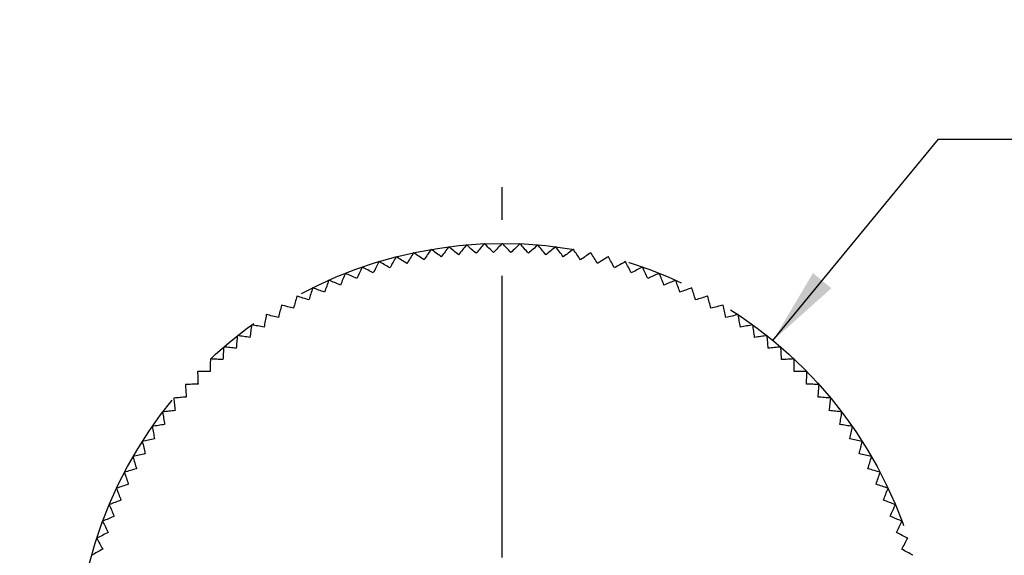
# Model space of a CAD drawing. Header units: millimetres. Extents: x 0 to 279, y 0 to 216.
# Tile 8 of 13: x 106 to 150, y 163 to 187. Entities that reach past the tile are written whole.
import ezdxf

# ---------------------------------------------------------------- set-up
doc = ezdxf.new("R2010")
doc.units = ezdxf.units.MM
doc.linetypes.add('CENTERX2', pattern=[20.32, 12.7, -2.54, 2.54, -2.54])
doc.layers.add('CENTER', color=40, linetype='CENTERX2')
doc.layers.add('DIMENSIONS', color=140, linetype='Continuous', lineweight=25)
doc.styles.add('SLDTEXTSTYLE0', font='TXT', dxfattribs={"width": 0.75})
doc.dimstyles.new('SLDDIMSTYLE0', dxfattribs={"dimtxt": 3.5, "dimasz": 3.5, "dimexe": 0, "dimexo": 0.0625, "dimgap": 0.875, "dimtad": 0, "dimtih": 1, "dimtoh": 1, "dimdec": 1, "dimrnd": 1e-09, "dimzin": 12, "dimdsep": 46, "dimtxsty": 'SLDTEXTSTYLE0', "dimsah": 1, "dimcen": 0, "dimadec": 0, "dimazin": 3, "dimtfac": 1, "dimtdec": 1, "dimtofl": 0, "dimtmove": 0, "dimatfit": 3, "dimfxl": 0, "dimfrac": 2, "dimtolj": 1, "dimtzin": 12, "dimarcsym": 0})

# ---------------------------------------------------------------- blocks, each defined once
blk = doc.blocks.new('_D')
at = {"layer": 'DIMENSIONS'}
for p, q in [((140.039, 172.969), (147.517, 182.063)), ((147.517, 182.063), (153.867, 182.063)), ((156.507, 182.063), (155.44, 182.063)), ((155.44, 182.063), (155.44, 176.507)), ((165.558, 182.063), (166.624, 182.063)), ((166.624, 182.063), (166.624, 176.507)), ((155.44, 176.507), (156.507, 176.507)), ((166.624, 176.507), (165.558, 176.507))]:
    blk.add_line(p, q, dxfattribs=at)
blk.add_solid([(140.039, 172.969), (142.678, 175.33), (141.846, 176.014)], dxfattribs=at)
at = {"layer": 'DIMENSIONS', "char_height": 3.5, "attachment_point": 1, "style": 'SLDTEXTSTYLE0'}
for s, insert in [('%%c', (153.867, 187.286)), ('38.5', (159.146, 187.286)), ('1.52', (156.507, 181.019))]:
    blk.add_mtext(s, dxfattribs=dict(at, insert=insert))
blk = doc.blocks.new('SW_CENTERMARKSYMBOL_0')
at = {"layer": 'CENTER', "color": 0}
for p, q in [((0, 5.08), (0, 21.79)), ((0, 0), (0, 2.54)), ((-5.08, 0), (-21.79, 0)), ((0, 0), (-2.54, 0)), ((0, 0), (0, -2.54)), ((0, 0), (2.54, 0)), ((5.08, 0), (21.79, 0)), ((0, -5.08), (0, -21.79))]:
    blk.add_line(p, q, dxfattribs=at)

msp = doc.modelspace()

# ---------------------------------------------------------------- linework, layer by layer
for p, q in [((124.606, 177.081), (124.6, 177.08)), ((125.404, 177.198), (125.398, 177.198)), ((126.206, 177.282), (126.2, 177.282)), ((127.011, 177.333), (127.004, 177.333)), ((127.817, 177.35), (127.811, 177.35)), ((128.623, 177.333), (128.617, 177.333)), ((129.427, 177.282), (129.421, 177.282)), ((130.229, 177.198), (130.223, 177.198)), ((131.027, 177.08), (131.021, 177.081)), ((122.247, 176.527), (122.253, 176.529)), ((123.029, 176.746), (123.023, 176.744)), ((123.814, 176.93), (123.808, 176.928)), ((131.819, 176.928), (131.813, 176.93)), ((132.604, 176.744), (132.598, 176.746)), ((133.374, 176.529), (133.38, 176.527)), ((119.987, 175.687), (119.981, 175.684)), ((120.73, 175.999), (120.724, 175.997)), ((134.903, 175.997), (134.897, 175.999)), ((135.646, 175.684), (135.64, 175.687)), ((119.257, 175.344), (119.251, 175.341)), ((136.376, 175.341), (136.37, 175.344)), ((118.543, 174.97), (118.537, 174.967)), ((137.09, 174.967), (137.085, 174.97)), ((117.844, 174.567), (117.839, 174.564)), ((137.788, 174.564), (137.783, 174.567)), ((117.163, 174.135), (117.158, 174.132)), ((138.469, 174.132), (138.464, 174.135)), ((115.859, 173.188), (115.854, 173.184)), ((139.773, 173.184), (139.768, 173.188)), ((114.638, 172.135), (114.634, 172.13)), ((140.993, 172.13), (140.989, 172.135)), ((111.144, 167.727), (111.141, 167.722)), ((144.486, 167.722), (144.483, 167.727)), ((110.756, 167.021), (110.753, 167.015)), ((144.874, 167.015), (144.871, 167.021)), ((109.507, 164.051), (109.505, 164.045)), ((146.122, 164.045), (146.12, 164.051)), ((109.274, 163.279), (109.272, 163.273)), ((146.355, 163.273), (146.354, 163.279))]:
    msp.add_line(p, q)
at = {"flags": 128}
for points in [[(124.6, 177.08), (124.561, 177.022), (124.521, 176.963), (124.482, 176.905), (124.442, 176.847), (124.402, 176.788), (124.362, 176.729), (124.322, 176.671), (124.282, 176.612)], [(125.06, 176.743), (125.003, 176.786), (124.946, 176.828), (124.889, 176.87), (124.832, 176.913), (124.776, 176.955), (124.719, 176.997), (124.663, 177.039), (124.606, 177.081)], [(125.398, 177.198), (125.356, 177.141), (125.314, 177.085), (125.272, 177.028), (125.23, 176.971), (125.188, 176.915), (125.145, 176.858), (125.103, 176.801), (125.06, 176.743)], [(125.844, 176.842), (125.788, 176.887), (125.733, 176.932), (125.678, 176.976), (125.623, 177.021), (125.568, 177.065), (125.513, 177.11), (125.459, 177.154), (125.404, 177.198)], [(126.2, 177.282), (126.155, 177.227), (126.111, 177.173), (126.067, 177.118), (126.022, 177.063), (125.978, 177.008), (125.933, 176.953), (125.888, 176.898), (125.844, 176.842)], [(126.63, 176.908), (126.577, 176.955), (126.523, 177.002), (126.47, 177.049), (126.417, 177.096), (126.364, 177.143), (126.311, 177.19), (126.259, 177.236), (126.206, 177.282)], [(127.004, 177.333), (126.958, 177.28), (126.911, 177.227), (126.865, 177.174), (126.818, 177.121), (126.771, 177.068), (126.724, 177.015), (126.677, 176.962), (126.63, 176.908)], [(127.419, 176.941), (127.367, 176.991), (127.316, 177.04), (127.265, 177.089), (127.214, 177.138), (127.163, 177.187), (127.112, 177.236), (127.061, 177.284), (127.011, 177.333)], [(127.811, 177.35), (127.762, 177.3), (127.713, 177.249), (127.665, 177.198), (127.616, 177.147), (127.567, 177.096), (127.517, 177.044), (127.468, 176.993), (127.419, 176.941)], [(128.208, 176.941), (128.159, 176.993), (128.11, 177.044), (128.061, 177.095), (128.012, 177.146), (127.963, 177.197), (127.914, 177.248), (127.865, 177.299), (127.817, 177.35)], [(128.617, 177.333), (128.566, 177.284), (128.515, 177.236), (128.464, 177.187), (128.413, 177.138), (128.362, 177.089), (128.311, 177.04), (128.26, 176.991), (128.208, 176.941)], [(128.997, 176.908), (128.95, 176.962), (128.903, 177.015), (128.856, 177.068), (128.809, 177.121), (128.762, 177.174), (128.716, 177.227), (128.669, 177.28), (128.623, 177.333)], [(129.421, 177.282), (129.369, 177.236), (129.316, 177.19), (129.263, 177.143), (129.21, 177.096), (129.157, 177.049), (129.104, 177.002), (129.05, 176.955), (128.997, 176.908)], [(129.783, 176.842), (129.739, 176.898), (129.694, 176.953), (129.649, 177.008), (129.605, 177.063), (129.56, 177.118), (129.516, 177.173), (129.472, 177.227), (129.427, 177.282)], [(130.223, 177.198), (130.169, 177.154), (130.114, 177.11), (130.059, 177.065), (130.004, 177.021), (129.949, 176.976), (129.894, 176.932), (129.839, 176.887), (129.783, 176.842)], [(130.567, 176.743), (130.524, 176.801), (130.482, 176.858), (130.439, 176.915), (130.397, 176.971), (130.355, 177.028), (130.313, 177.085), (130.271, 177.141), (130.229, 177.198)], [(131.021, 177.081), (130.964, 177.039), (130.908, 176.997), (130.851, 176.955), (130.795, 176.913), (130.738, 176.87), (130.681, 176.828), (130.624, 176.786), (130.567, 176.743)], [(131.345, 176.612), (131.305, 176.671), (131.265, 176.729), (131.225, 176.788), (131.185, 176.847), (131.146, 176.905), (131.106, 176.963), (131.066, 177.022), (131.027, 177.08)], [(122.247, 176.527), (122.215, 176.465), (122.183, 176.402), (122.151, 176.339), (122.119, 176.276), (122.087, 176.213), (122.054, 176.15), (122.022, 176.087), (121.99, 176.023)], [(122.746, 176.251), (122.683, 176.286), (122.622, 176.321), (122.56, 176.356), (122.498, 176.391), (122.437, 176.425), (122.375, 176.46), (122.314, 176.495), (122.253, 176.529)], [(123.023, 176.744), (122.989, 176.683), (122.954, 176.622), (122.92, 176.56), (122.885, 176.499), (122.85, 176.437), (122.815, 176.375), (122.78, 176.313), (122.746, 176.251)], [(123.51, 176.448), (123.45, 176.485), (123.389, 176.523), (123.329, 176.56), (123.269, 176.597), (123.209, 176.634), (123.149, 176.672), (123.089, 176.709), (123.029, 176.746)], [(123.808, 176.928), (123.771, 176.869), (123.734, 176.809), (123.697, 176.749), (123.66, 176.689), (123.622, 176.629), (123.585, 176.569), (123.548, 176.508), (123.51, 176.448)], [(124.282, 176.612), (124.223, 176.652), (124.165, 176.692), (124.106, 176.732), (124.047, 176.771), (123.989, 176.811), (123.931, 176.851), (123.872, 176.89), (123.814, 176.93)], [(131.813, 176.93), (131.755, 176.89), (131.697, 176.851), (131.638, 176.811), (131.58, 176.771), (131.521, 176.732), (131.463, 176.692), (131.404, 176.652), (131.345, 176.612)], [(132.117, 176.448), (132.079, 176.508), (132.042, 176.569), (132.005, 176.629), (131.967, 176.689), (131.93, 176.749), (131.893, 176.809), (131.856, 176.869), (131.819, 176.928)], [(132.598, 176.746), (132.538, 176.709), (132.478, 176.672), (132.418, 176.634), (132.358, 176.597), (132.298, 176.56), (132.238, 176.523), (132.178, 176.485), (132.117, 176.448)], [(132.882, 176.251), (132.847, 176.313), (132.812, 176.375), (132.777, 176.437), (132.742, 176.499), (132.707, 176.56), (132.673, 176.622), (132.638, 176.683), (132.604, 176.744)], [(133.374, 176.529), (133.313, 176.495), (133.252, 176.46), (133.191, 176.425), (133.129, 176.391), (133.067, 176.356), (133.006, 176.321), (132.944, 176.286), (132.882, 176.251)], [(133.637, 176.023), (133.605, 176.087), (133.573, 176.15), (133.54, 176.213), (133.508, 176.276), (133.476, 176.339), (133.444, 176.402), (133.412, 176.465), (133.38, 176.527)], [(121.48, 176.278), (121.451, 176.214), (121.421, 176.15), (121.392, 176.086), (121.363, 176.022), (121.333, 175.957), (121.304, 175.893), (121.274, 175.828), (121.244, 175.764)], [(121.48, 176.278), (121.481, 176.278), (121.481, 176.278), (121.482, 176.279), (121.483, 176.279), (121.484, 176.279), (121.484, 176.279), (121.485, 176.28), (121.486, 176.28)], [(121.99, 176.023), (121.926, 176.055), (121.863, 176.088), (121.8, 176.12), (121.737, 176.152), (121.674, 176.184), (121.611, 176.216), (121.548, 176.248), (121.486, 176.28)], [(134.141, 176.28), (134.079, 176.248), (134.016, 176.216), (133.953, 176.184), (133.89, 176.152), (133.827, 176.12), (133.764, 176.088), (133.701, 176.055), (133.637, 176.023)], [(134.141, 176.28), (134.142, 176.28), (134.143, 176.279), (134.143, 176.279), (134.144, 176.279), (134.145, 176.279), (134.146, 176.278), (134.146, 176.278), (134.147, 176.278)], [(134.383, 175.764), (134.353, 175.828), (134.323, 175.893), (134.294, 175.957), (134.264, 176.022), (134.235, 176.086), (134.206, 176.15), (134.176, 176.214), (134.147, 176.278)], [(119.981, 175.684), (119.957, 175.618), (119.933, 175.552), (119.909, 175.486), (119.886, 175.419), (119.862, 175.353), (119.838, 175.286), (119.813, 175.219), (119.789, 175.152)], [(120.51, 175.473), (120.445, 175.5), (120.379, 175.527), (120.313, 175.554), (120.248, 175.58), (120.182, 175.607), (120.117, 175.634), (120.052, 175.66), (119.987, 175.687)], [(120.724, 175.997), (120.698, 175.932), (120.671, 175.867), (120.644, 175.801), (120.618, 175.736), (120.591, 175.67), (120.564, 175.605), (120.537, 175.539), (120.51, 175.473)], [(121.244, 175.764), (121.18, 175.793), (121.115, 175.823), (121.051, 175.852), (120.986, 175.882), (120.922, 175.911), (120.858, 175.941), (120.794, 175.97), (120.73, 175.999)], [(134.897, 175.999), (134.833, 175.97), (134.769, 175.941), (134.705, 175.911), (134.641, 175.882), (134.577, 175.852), (134.512, 175.823), (134.447, 175.793), (134.383, 175.764)], [(135.117, 175.473), (135.09, 175.539), (135.063, 175.605), (135.036, 175.67), (135.009, 175.736), (134.983, 175.801), (134.956, 175.867), (134.929, 175.932), (134.903, 175.997)], [(135.64, 175.687), (135.575, 175.66), (135.51, 175.634), (135.445, 175.607), (135.38, 175.58), (135.314, 175.554), (135.248, 175.527), (135.183, 175.5), (135.117, 175.473)], [(135.838, 175.152), (135.814, 175.219), (135.79, 175.286), (135.765, 175.353), (135.742, 175.419), (135.718, 175.486), (135.694, 175.552), (135.67, 175.618), (135.646, 175.684)], [(119.251, 175.341), (119.23, 175.274), (119.209, 175.207), (119.188, 175.139), (119.167, 175.072), (119.146, 175.004), (119.125, 174.937), (119.104, 174.869), (119.082, 174.801)], [(119.789, 175.152), (119.722, 175.176), (119.656, 175.2), (119.589, 175.224), (119.522, 175.248), (119.456, 175.272), (119.389, 175.296), (119.323, 175.32), (119.257, 175.344)], [(136.37, 175.344), (136.304, 175.32), (136.238, 175.296), (136.171, 175.272), (136.105, 175.248), (136.038, 175.224), (135.972, 175.2), (135.905, 175.176), (135.838, 175.152)], [(136.545, 174.801), (136.523, 174.869), (136.502, 174.937), (136.481, 175.004), (136.46, 175.072), (136.439, 175.139), (136.418, 175.207), (136.397, 175.274), (136.376, 175.341)], [(118.537, 174.967), (118.519, 174.899), (118.501, 174.831), (118.482, 174.763), (118.464, 174.695), (118.446, 174.627), (118.427, 174.558), (118.409, 174.489), (118.391, 174.421)], [(119.082, 174.801), (119.014, 174.822), (118.947, 174.844), (118.879, 174.865), (118.811, 174.886), (118.744, 174.907), (118.677, 174.928), (118.61, 174.949), (118.543, 174.97)], [(137.085, 174.97), (137.018, 174.949), (136.95, 174.928), (136.883, 174.907), (136.816, 174.886), (136.748, 174.865), (136.681, 174.844), (136.613, 174.822), (136.545, 174.801)], [(137.236, 174.421), (137.218, 174.489), (137.2, 174.558), (137.181, 174.627), (137.163, 174.695), (137.145, 174.763), (137.126, 174.831), (137.108, 174.899), (137.09, 174.967)], [(117.839, 174.564), (117.824, 174.495), (117.808, 174.427), (117.793, 174.358), (117.777, 174.289), (117.762, 174.22), (117.746, 174.151), (117.731, 174.081), (117.715, 174.012)], [(118.391, 174.421), (118.322, 174.439), (118.253, 174.458), (118.185, 174.476), (118.116, 174.494), (118.048, 174.512), (117.98, 174.531), (117.912, 174.549), (117.844, 174.567)], [(137.783, 174.567), (137.715, 174.549), (137.647, 174.531), (137.579, 174.512), (137.511, 174.494), (137.442, 174.476), (137.374, 174.458), (137.305, 174.439), (137.236, 174.421)], [(137.912, 174.012), (137.896, 174.081), (137.881, 174.151), (137.865, 174.22), (137.85, 174.289), (137.834, 174.358), (137.819, 174.427), (137.804, 174.495), (137.788, 174.564)], [(117.158, 174.132), (117.146, 174.063), (117.133, 173.993), (117.121, 173.924), (117.108, 173.854), (117.096, 173.785), (117.083, 173.715), (117.071, 173.645), (117.058, 173.575)], [(117.715, 174.012), (117.646, 174.027), (117.577, 174.043), (117.507, 174.058), (117.438, 174.074), (117.369, 174.089), (117.301, 174.105), (117.232, 174.12), (117.163, 174.135)], [(138.464, 174.135), (138.395, 174.12), (138.327, 174.105), (138.258, 174.089), (138.189, 174.074), (138.12, 174.058), (138.05, 174.043), (137.981, 174.027), (137.912, 174.012)], [(138.569, 173.575), (138.557, 173.645), (138.544, 173.715), (138.531, 173.785), (138.519, 173.854), (138.506, 173.924), (138.494, 173.993), (138.481, 174.063), (138.469, 174.132)], [(116.496, 173.671), (116.487, 173.602), (116.477, 173.532), (116.467, 173.462), (116.458, 173.392), (116.448, 173.322), (116.439, 173.252), (116.429, 173.182), (116.419, 173.111)], [(116.496, 173.671), (116.497, 173.672), (116.497, 173.672), (116.498, 173.673), (116.499, 173.673), (116.499, 173.674), (116.5, 173.674), (116.501, 173.675), (116.501, 173.675)], [(117.058, 173.575), (116.988, 173.588), (116.918, 173.6), (116.848, 173.613), (116.778, 173.625), (116.709, 173.638), (116.64, 173.65), (116.57, 173.663), (116.501, 173.675)], [(139.126, 173.675), (139.057, 173.663), (138.988, 173.65), (138.918, 173.638), (138.849, 173.625), (138.779, 173.613), (138.709, 173.6), (138.639, 173.588), (138.569, 173.575)], [(139.126, 173.675), (139.126, 173.675), (139.127, 173.674), (139.128, 173.674), (139.128, 173.673), (139.129, 173.673), (139.13, 173.672), (139.13, 173.672), (139.131, 173.671)], [(139.208, 173.111), (139.198, 173.182), (139.188, 173.252), (139.179, 173.322), (139.169, 173.392), (139.16, 173.462), (139.15, 173.532), (139.14, 173.602), (139.131, 173.671)], [(115.854, 173.184), (115.847, 173.114), (115.841, 173.044), (115.834, 172.974), (115.827, 172.903), (115.821, 172.833), (115.814, 172.762), (115.807, 172.692), (115.801, 172.621)], [(116.419, 173.111), (116.349, 173.121), (116.278, 173.13), (116.208, 173.14), (116.138, 173.15), (116.068, 173.159), (115.998, 173.169), (115.928, 173.178), (115.859, 173.188)], [(139.768, 173.188), (139.699, 173.178), (139.629, 173.169), (139.559, 173.159), (139.489, 173.15), (139.419, 173.14), (139.349, 173.13), (139.278, 173.121), (139.208, 173.111)], [(139.826, 172.621), (139.82, 172.692), (139.813, 172.762), (139.806, 172.833), (139.8, 172.903), (139.793, 172.974), (139.786, 173.044), (139.78, 173.114), (139.773, 173.184)], [(115.233, 172.67), (115.229, 172.6), (115.225, 172.529), (115.222, 172.459), (115.218, 172.388), (115.214, 172.318), (115.211, 172.247), (115.207, 172.176), (115.203, 172.105)], [(115.233, 172.67), (115.233, 172.67), (115.234, 172.671), (115.235, 172.671), (115.235, 172.672), (115.236, 172.672), (115.236, 172.673), (115.237, 172.673), (115.238, 172.674)], [(115.801, 172.621), (115.73, 172.627), (115.659, 172.634), (115.588, 172.641), (115.518, 172.647), (115.448, 172.654), (115.378, 172.661), (115.307, 172.667), (115.238, 172.674)], [(140.39, 172.674), (140.32, 172.667), (140.25, 172.661), (140.179, 172.654), (140.109, 172.647), (140.039, 172.641), (139.968, 172.634), (139.897, 172.627), (139.826, 172.621)], [(140.39, 172.674), (140.39, 172.673), (140.391, 172.673), (140.391, 172.672), (140.392, 172.672), (140.392, 172.671), (140.393, 172.671), (140.394, 172.67), (140.394, 172.67)], [(140.424, 172.105), (140.42, 172.176), (140.416, 172.247), (140.413, 172.318), (140.409, 172.388), (140.405, 172.459), (140.402, 172.529), (140.398, 172.6), (140.394, 172.67)], [(114.634, 172.13), (114.633, 172.06), (114.632, 171.99), (114.632, 171.919), (114.631, 171.849), (114.63, 171.778), (114.629, 171.707), (114.629, 171.636), (114.628, 171.565)], [(115.203, 172.105), (115.132, 172.109), (115.061, 172.112), (114.99, 172.116), (114.92, 172.12), (114.849, 172.123), (114.779, 172.127), (114.708, 172.131), (114.638, 172.135)], [(140.989, 172.135), (140.919, 172.131), (140.848, 172.127), (140.778, 172.123), (140.707, 172.12), (140.637, 172.116), (140.566, 172.112), (140.495, 172.109), (140.424, 172.105)], [(140.999, 171.565), (140.999, 171.636), (140.998, 171.707), (140.997, 171.778), (140.996, 171.849), (140.996, 171.919), (140.995, 171.99), (140.994, 172.06), (140.993, 172.13)], [(114.058, 171.566), (114.058, 171.567), (114.059, 171.567), (114.059, 171.568), (114.06, 171.568), (114.06, 171.569), (114.061, 171.569), (114.062, 171.57), (114.062, 171.57)], [(114.058, 171.566), (114.06, 171.496), (114.062, 171.425), (114.064, 171.355), (114.067, 171.284), (114.069, 171.214), (114.071, 171.143), (114.073, 171.072), (114.076, 171.001)], [(114.628, 171.565), (114.557, 171.565), (114.486, 171.566), (114.415, 171.567), (114.344, 171.568), (114.273, 171.568), (114.203, 171.569), (114.132, 171.57), (114.062, 171.57)], [(141.565, 171.57), (141.495, 171.57), (141.424, 171.569), (141.354, 171.568), (141.283, 171.568), (141.212, 171.567), (141.142, 171.566), (141.07, 171.565), (140.999, 171.565)], [(141.552, 171.001), (141.554, 171.072), (141.556, 171.143), (141.558, 171.214), (141.56, 171.284), (141.563, 171.355), (141.565, 171.425), (141.567, 171.496), (141.569, 171.566)], [(141.565, 171.57), (141.565, 171.57), (141.566, 171.569), (141.567, 171.569), (141.567, 171.568), (141.568, 171.568), (141.568, 171.567), (141.569, 171.567), (141.569, 171.566)], [(113.506, 170.978), (113.506, 170.979), (113.507, 170.979), (113.507, 170.98), (113.508, 170.98), (113.509, 170.981), (113.509, 170.982), (113.51, 170.982), (113.51, 170.983)], [(113.506, 170.978), (113.511, 170.908), (113.516, 170.838), (113.521, 170.768), (113.527, 170.697), (113.532, 170.627), (113.537, 170.556), (113.542, 170.485), (113.547, 170.414)], [(114.076, 171.001), (114.004, 170.998), (113.933, 170.996), (113.862, 170.994), (113.792, 170.992), (113.721, 170.989), (113.651, 170.987), (113.58, 170.985), (113.51, 170.983)], [(142.117, 170.983), (142.047, 170.985), (141.976, 170.987), (141.906, 170.989), (141.835, 170.992), (141.765, 170.994), (141.694, 170.996), (141.623, 170.998), (141.552, 171.001)], [(142.08, 170.414), (142.085, 170.485), (142.09, 170.556), (142.095, 170.627), (142.101, 170.697), (142.106, 170.768), (142.111, 170.838), (142.116, 170.908), (142.121, 170.978)], [(142.117, 170.983), (142.117, 170.982), (142.118, 170.982), (142.119, 170.981), (142.119, 170.98), (142.12, 170.98), (142.12, 170.979), (142.121, 170.979), (142.121, 170.978)], [(112.979, 170.368), (112.98, 170.368), (112.98, 170.369), (112.981, 170.37), (112.981, 170.37), (112.982, 170.371), (112.982, 170.371), (112.983, 170.372), (112.983, 170.373)], [(112.979, 170.368), (112.987, 170.298), (112.995, 170.228), (113.003, 170.158), (113.012, 170.088), (113.02, 170.018), (113.028, 169.947), (113.036, 169.876), (113.044, 169.806)], [(113.547, 170.414), (113.476, 170.409), (113.405, 170.404), (113.335, 170.398), (113.264, 170.393), (113.194, 170.388), (113.123, 170.383), (113.053, 170.378), (112.983, 170.373)], [(142.644, 170.373), (142.574, 170.378), (142.504, 170.383), (142.433, 170.388), (142.363, 170.393), (142.292, 170.398), (142.222, 170.404), (142.151, 170.409), (142.08, 170.414)], [(142.583, 169.806), (142.591, 169.876), (142.599, 169.947), (142.607, 170.018), (142.616, 170.088), (142.624, 170.158), (142.632, 170.228), (142.64, 170.298), (142.648, 170.368)], [(142.644, 170.373), (142.644, 170.372), (142.645, 170.371), (142.645, 170.371), (142.646, 170.37), (142.646, 170.37), (142.647, 170.369), (142.647, 170.368), (142.648, 170.368)], [(112.478, 169.736), (112.479, 169.736), (112.479, 169.737), (112.48, 169.738), (112.48, 169.738), (112.481, 169.739), (112.481, 169.739), (112.482, 169.74), (112.482, 169.741)], [(112.478, 169.736), (112.489, 169.666), (112.5, 169.597), (112.511, 169.527), (112.523, 169.458), (112.534, 169.388), (112.545, 169.318), (112.556, 169.247), (112.567, 169.177)], [(113.044, 169.806), (112.973, 169.798), (112.903, 169.789), (112.832, 169.781), (112.762, 169.773), (112.692, 169.765), (112.622, 169.757), (112.552, 169.749), (112.482, 169.741)], [(143.145, 169.741), (143.075, 169.749), (143.005, 169.757), (142.935, 169.765), (142.865, 169.773), (142.795, 169.781), (142.724, 169.789), (142.654, 169.798), (142.583, 169.806)], [(143.06, 169.177), (143.071, 169.247), (143.082, 169.318), (143.093, 169.388), (143.105, 169.458), (143.116, 169.527), (143.127, 169.597), (143.138, 169.666), (143.149, 169.736)], [(143.145, 169.741), (143.145, 169.74), (143.146, 169.739), (143.146, 169.739), (143.147, 169.738), (143.147, 169.738), (143.148, 169.737), (143.148, 169.736), (143.149, 169.736)], [(112.005, 169.083), (112.005, 169.084), (112.006, 169.085), (112.006, 169.085), (112.006, 169.086), (112.007, 169.087), (112.007, 169.087), (112.008, 169.088), (112.008, 169.089)], [(112.005, 169.083), (112.018, 169.015), (112.032, 168.946), (112.046, 168.876), (112.06, 168.807), (112.074, 168.738), (112.088, 168.668), (112.102, 168.599), (112.116, 168.529)], [(112.567, 169.177), (112.497, 169.166), (112.426, 169.155), (112.356, 169.144), (112.286, 169.133), (112.217, 169.122), (112.147, 169.111), (112.078, 169.1), (112.008, 169.089)], [(143.619, 169.089), (143.55, 169.1), (143.48, 169.111), (143.41, 169.122), (143.341, 169.133), (143.271, 169.144), (143.201, 169.155), (143.13, 169.166), (143.06, 169.177)], [(143.511, 168.529), (143.525, 168.599), (143.539, 168.668), (143.553, 168.738), (143.567, 168.807), (143.581, 168.876), (143.595, 168.946), (143.609, 169.015), (143.622, 169.083)], [(143.619, 169.089), (143.619, 169.088), (143.62, 169.087), (143.62, 169.087), (143.621, 169.086), (143.621, 169.085), (143.622, 169.085), (143.622, 169.084), (143.622, 169.083)], [(112.116, 168.529), (112.047, 168.515), (111.977, 168.501), (111.907, 168.487), (111.838, 168.473), (111.769, 168.459), (111.7, 168.445), (111.631, 168.431), (111.562, 168.417)], [(144.065, 168.417), (143.996, 168.431), (143.927, 168.445), (143.858, 168.459), (143.789, 168.473), (143.72, 168.487), (143.65, 168.501), (143.58, 168.515), (143.511, 168.529)], [(111.559, 168.412), (111.559, 168.412), (111.559, 168.413), (111.56, 168.414), (111.56, 168.414), (111.561, 168.415), (111.561, 168.416), (111.561, 168.416), (111.562, 168.417)], [(111.559, 168.412), (111.575, 168.344), (111.592, 168.275), (111.609, 168.207), (111.626, 168.138), (111.643, 168.069), (111.66, 168.001), (111.676, 167.932), (111.693, 167.862)], [(143.934, 167.862), (143.951, 167.932), (143.968, 168.001), (143.984, 168.069), (144.001, 168.138), (144.018, 168.207), (144.035, 168.275), (144.052, 168.344), (144.069, 168.412)], [(144.065, 168.417), (144.066, 168.416), (144.066, 168.416), (144.066, 168.415), (144.067, 168.414), (144.067, 168.414), (144.068, 168.413), (144.068, 168.412), (144.069, 168.412)], [(111.141, 167.722), (111.161, 167.655), (111.18, 167.587), (111.2, 167.519), (111.22, 167.451), (111.239, 167.383), (111.259, 167.315), (111.279, 167.247), (111.299, 167.179)], [(111.693, 167.862), (111.624, 167.845), (111.555, 167.828), (111.486, 167.812), (111.418, 167.795), (111.349, 167.778), (111.281, 167.761), (111.212, 167.744), (111.144, 167.727)], [(144.483, 167.727), (144.415, 167.744), (144.346, 167.761), (144.278, 167.778), (144.209, 167.795), (144.141, 167.812), (144.072, 167.828), (144.003, 167.845), (143.934, 167.862)], [(144.328, 167.179), (144.348, 167.247), (144.368, 167.315), (144.388, 167.383), (144.408, 167.451), (144.427, 167.519), (144.447, 167.587), (144.467, 167.655), (144.486, 167.722)], [(111.299, 167.179), (111.23, 167.159), (111.162, 167.139), (111.094, 167.119), (111.026, 167.1), (110.958, 167.08), (110.891, 167.06), (110.823, 167.041), (110.756, 167.021)], [(144.871, 167.021), (144.804, 167.041), (144.737, 167.06), (144.669, 167.08), (144.601, 167.1), (144.533, 167.119), (144.465, 167.139), (144.397, 167.159), (144.328, 167.179)], [(110.753, 167.015), (110.775, 166.949), (110.797, 166.882), (110.82, 166.815), (110.843, 166.748), (110.865, 166.681), (110.888, 166.614), (110.91, 166.547), (110.933, 166.479)], [(144.694, 166.479), (144.717, 166.547), (144.739, 166.614), (144.762, 166.681), (144.785, 166.748), (144.807, 166.815), (144.83, 166.882), (144.852, 166.949), (144.874, 167.015)], [(110.394, 166.293), (110.395, 166.294), (110.395, 166.295), (110.395, 166.295), (110.396, 166.296), (110.396, 166.297), (110.396, 166.297), (110.397, 166.298), (110.397, 166.299)], [(110.394, 166.293), (110.419, 166.228), (110.445, 166.162), (110.47, 166.096), (110.495, 166.03), (110.521, 165.964), (110.546, 165.898), (110.571, 165.831), (110.597, 165.765)], [(110.933, 166.479), (110.866, 166.457), (110.798, 166.434), (110.731, 166.411), (110.664, 166.389), (110.597, 166.366), (110.53, 166.344), (110.463, 166.321), (110.397, 166.299)], [(145.23, 166.299), (145.164, 166.321), (145.097, 166.344), (145.03, 166.366), (144.963, 166.389), (144.896, 166.411), (144.829, 166.434), (144.761, 166.457), (144.694, 166.479)], [(145.03, 165.765), (145.056, 165.831), (145.081, 165.898), (145.106, 165.964), (145.132, 166.03), (145.157, 166.096), (145.182, 166.162), (145.208, 166.228), (145.233, 166.293)], [(145.23, 166.299), (145.23, 166.298), (145.231, 166.297), (145.231, 166.297), (145.231, 166.296), (145.232, 166.295), (145.232, 166.295), (145.232, 166.294), (145.233, 166.293)], [(110.066, 165.556), (110.067, 165.557), (110.067, 165.558), (110.067, 165.559), (110.068, 165.559), (110.068, 165.56), (110.068, 165.561), (110.069, 165.562), (110.069, 165.562)], [(110.066, 165.556), (110.094, 165.492), (110.122, 165.427), (110.15, 165.363), (110.178, 165.298), (110.206, 165.233), (110.235, 165.168), (110.263, 165.103), (110.291, 165.037)], [(110.597, 165.765), (110.531, 165.739), (110.464, 165.714), (110.398, 165.689), (110.332, 165.663), (110.266, 165.638), (110.2, 165.613), (110.134, 165.587), (110.069, 165.562)], [(145.558, 165.562), (145.493, 165.587), (145.427, 165.613), (145.361, 165.638), (145.295, 165.663), (145.229, 165.689), (145.163, 165.714), (145.097, 165.739), (145.03, 165.765)], [(145.336, 165.037), (145.364, 165.103), (145.392, 165.168), (145.421, 165.233), (145.449, 165.298), (145.477, 165.363), (145.505, 165.427), (145.533, 165.492), (145.561, 165.556)], [(145.558, 165.562), (145.558, 165.562), (145.559, 165.561), (145.559, 165.56), (145.559, 165.559), (145.56, 165.559), (145.56, 165.558), (145.56, 165.557), (145.561, 165.556)], [(110.291, 165.037), (110.226, 165.009), (110.161, 164.981), (110.095, 164.953), (110.03, 164.925), (109.966, 164.896), (109.901, 164.868), (109.836, 164.841), (109.772, 164.813)], [(145.855, 164.813), (145.791, 164.841), (145.726, 164.868), (145.661, 164.896), (145.597, 164.925), (145.532, 164.953), (145.467, 164.981), (145.401, 165.009), (145.336, 165.037)], [(109.77, 164.807), (109.77, 164.808), (109.77, 164.808), (109.771, 164.809), (109.771, 164.81), (109.771, 164.81), (109.771, 164.811), (109.772, 164.812), (109.772, 164.813)], [(109.77, 164.807), (109.8, 164.744), (109.831, 164.68), (109.862, 164.617), (109.892, 164.553), (109.923, 164.489), (109.954, 164.426), (109.985, 164.362), (110.016, 164.297)], [(145.611, 164.297), (145.642, 164.362), (145.673, 164.426), (145.704, 164.489), (145.735, 164.553), (145.765, 164.617), (145.796, 164.68), (145.827, 164.744), (145.857, 164.807)], [(145.855, 164.813), (145.855, 164.812), (145.856, 164.811), (145.856, 164.81), (145.856, 164.81), (145.856, 164.809), (145.857, 164.808), (145.857, 164.808), (145.857, 164.807)], [(110.016, 164.297), (109.952, 164.266), (109.888, 164.236), (109.824, 164.205), (109.76, 164.174), (109.697, 164.143), (109.633, 164.112), (109.57, 164.082), (109.507, 164.051)], [(146.12, 164.051), (146.057, 164.082), (145.994, 164.112), (145.93, 164.143), (145.867, 164.174), (145.803, 164.205), (145.739, 164.236), (145.675, 164.266), (145.611, 164.297)], [(109.505, 164.045), (109.538, 163.983), (109.571, 163.921), (109.604, 163.859), (109.638, 163.797), (109.671, 163.735), (109.705, 163.672), (109.738, 163.61), (109.772, 163.547)], [(145.855, 163.547), (145.889, 163.61), (145.922, 163.672), (145.956, 163.735), (145.989, 163.797), (146.023, 163.859), (146.056, 163.921), (146.089, 163.983), (146.122, 164.045)], [(109.772, 163.547), (109.709, 163.513), (109.647, 163.48), (109.584, 163.446), (109.522, 163.413), (109.46, 163.379), (109.397, 163.346), (109.335, 163.313), (109.274, 163.279)], [(146.354, 163.279), (146.292, 163.313), (146.23, 163.346), (146.168, 163.379), (146.105, 163.413), (146.043, 163.446), (145.98, 163.48), (145.918, 163.513), (145.855, 163.547)]]:
    msp.add_lwpolyline(points, dxfattribs=at)
at = {"layer": 'CENTER'}
msp.add_circle((127.814, 158.1), 19.25, dxfattribs=at)

# ---------------------------------------------------------------- block references
msp.add_blockref('SW_CENTERMARKSYMBOL_0', (127.814, 158.1), dxfattribs=at)

# ---------------------------------------------------------------- dimensions: what is measured, and where the dimension line sits
at = {"layer": 'DIMENSIONS'}
dim = msp.add_diameter_dim_2p(p1=(115.588, 143.231), p2=(140.039, 172.969), dimstyle='SLDDIMSTYLE0', dxfattribs=at)
dim.commit()
dim.dimension.update_dxf_attribs({"geometry": '_D', "text_midpoint": (161.032, 182.063), "dimtype": 163})

doc.saveas('drawing.dxf')
